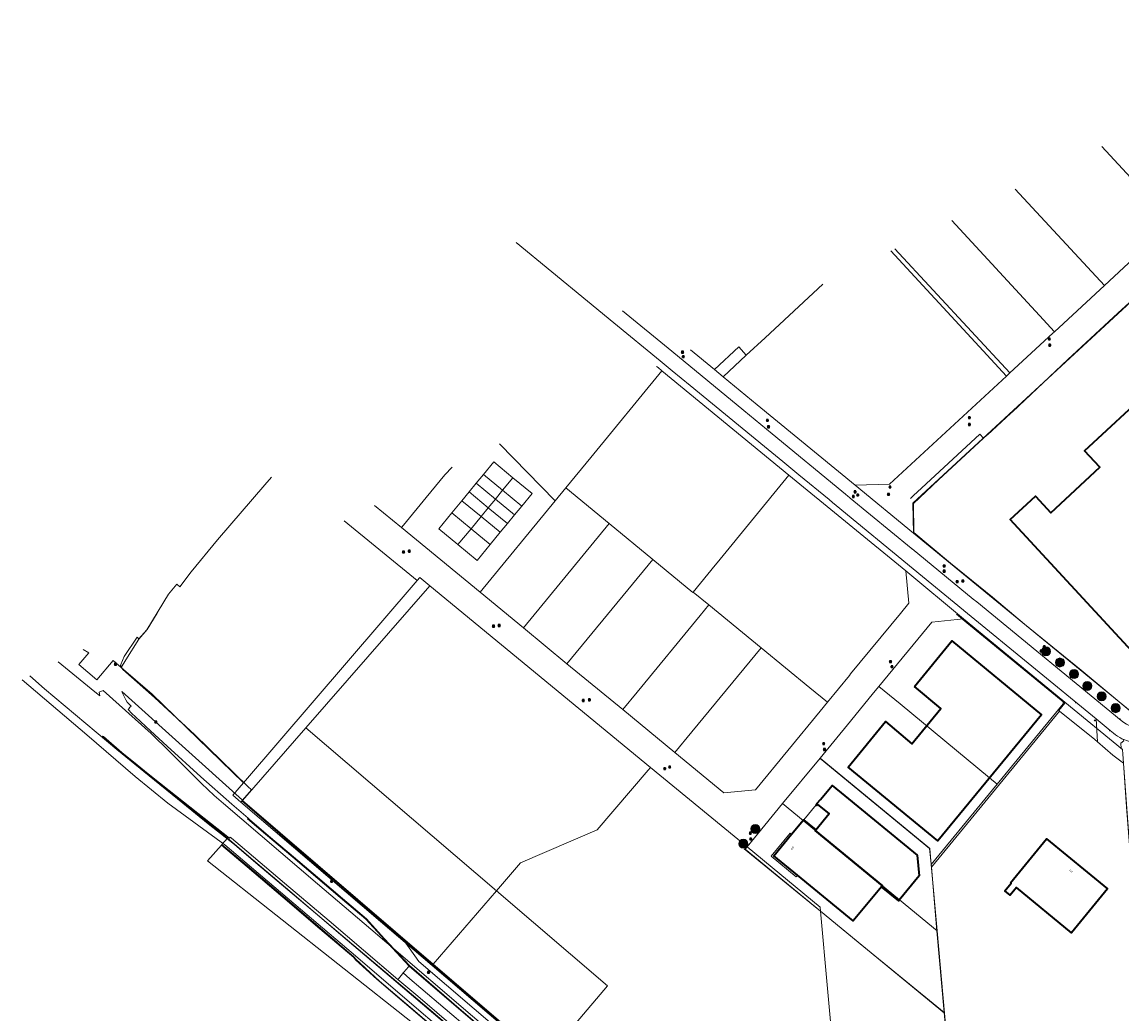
# Model space of a CAD drawing. Header units: metres. Extents: x 163628 to 167676, y 402708 to 405373.
# Tile 28 of 256: x 163628 to 164116, y 403246 to 403685. Entities that reach past the tile are written whole.
import ezdxf
from ezdxf.enums import TextEntityAlignment as Align

# ---------------------------------------------------------------- set-up
doc = ezdxf.new("R2010")
doc.units = ezdxf.units.M
doc.layers.get('0').update_dxf_attribs({"lineweight": 25})
for name, color, linetype, lineweight in [('X-CA190022.004-UO-BGT_Ondergrond$0$GE_201_SHDHek_Lijn_GEM', 253, 'X-CA190022.004-UO-BGT_Ondergrond$0$Hekwerk', 9), ('X-CA190022.004-UO-BGT_Ondergrond$0$GE_311_WGDRijbaanRegionaleweg_Vlak_GEM', 253, 'Continuous', 9), ('X-CA190022.004-UO-BGT_Ondergrond$0$GE_314_WGDRijbaanLokaleweg_Vlak_GEM', 253, 'Continuous', 9), ('X-CA190022.004-UO-BGT_Ondergrond$0$GE_316_WGDFietspad_Vlak_GEM', 253, 'Continuous', 9), ('X-CA190022.004-UO-BGT_Ondergrond$0$GE_322_WGDInrit_Vlak_GEM', 253, 'Continuous', 9), ('X-CA190022.004-UO-BGT_Ondergrond$0$GE_361_OWGBerm_Vlak_GEM', 253, 'Continuous', 9), ('X-CA190022.004-UO-BGT_Ondergrond$0$GE_367_OWGBerm_groenvoorziening_grasenk_GEM', 253, 'Continuous', 9), ('X-CA190022.004-UO-BGT_Ondergrond$0$GE_401_OTDErf_Vlak_GEM', 253, 'Continuous', 9), ('X-CA190022.004-UO-BGT_Ondergrond$0$GE_4502_GBKN_Huisnummer_Lijn_GEM', 7, 'Continuous', 9), ('X-CA190022.004-UO-BGT_Ondergrond$0$GE_461_BTDGraslandoverig_Vlak_GEM', 253, 'Continuous', 9), ('X-CA190022.004-UO-BGT_Ondergrond$0$GE_502_WTDWaterloop_Vlak_GEM', 253, 'Continuous', 9), ('X-CA190022.004-UO-BGT_Ondergrond$0$GE_601_PNDgrondvlakpand_Vlak_MV_GEM', 34, 'Continuous', 35), ('X-CA190022.004-UO-BGT_Ondergrond$0$GE_612_PanddeelOnderbouwOverbouw_Vlak_GEM', 253, 'Continuous', 9), ('X-CA190022.004-UO-BGT_Ondergrond$0$GE_613_PanddeelOnderbouwOverbouw_Lijn_GEM', 253, 'Continuous', 9), ('X-CA190022.004-UO-BGT_Ondergrond$0$GE_632_GBILuifel_Inrichtend_Vlak_GEM', 253, 'Continuous', 9), ('X-CA190022.004-UO-BGT_Ondergrond$0$GE_661_SHDMuurGroterDan30cm_Vlak_GEM', 253, 'Continuous', 9), ('X-CA190022.004-UO-BGT_Ondergrond$0$GE_861_PALLichtmast_Punt_GEM', 253, 'Continuous', 9), ('X-CA190022.004-UO-BGT_Ondergrond$0$GE_886_PutKolk_Punt_GEM', 253, 'Continuous', 9), ('X-CA190022.004-UO-KAD_Percelen$0$B-WE-KG-GRENS_PERCEEL-GV', 150, 'Continuous', 9), ('X-CA190022.004-UO-WHM_Riolering gemeente_NLCS$0$B-WE-RI-PUT-S', 214, 'Continuous', 15)]:
    doc.layers.add(name, color=color, linetype=linetype, lineweight=lineweight)
doc.layers.add('X-CA190022.004-UO-DWM_Beplanting$0$B-WE-GR-BOOM-S AFKOMSTIG UIT BOMENBESTAND GEMEENTE', color=252, linetype='Continuous')
doc.layers.add('X-CA190022.004-UO-DWM_Beplanting$0$N-GV-GR-GRAS-A-200', color=7, linetype='Continuous')
doc.styles.add('X-CA190022.004-UO-BGT_Ondergrond$0$BGT_NAR', font='arial.ttf', dxfattribs={"height": 1})
doc.styles.add('X-CA190022.004-UO-BGT_Ondergrond$0$NLCS-ISO', font='NLCS-ISO.ttf')
doc.linetypes.add('X-CA190022.004-UO-BGT_Ondergrond$0$Hekwerk', pattern='A,5,-1.5,[2,dgnlstyle-Veghel.shx,S=0.007937,R=0,X=0,Y=0],-1.5', length=8)

# ---------------------------------------------------------------- blocks, each defined once
blk = doc.blocks.new('X-CA190022.004-UO-BGT_Ondergrond$0$SRI-KOLK-SO')
at = {"color": 0, "linetype": 'ByBlock', "lineweight": 18}
blk.add_lwpolyline([(-1.125, -1.125), (1.125, -1.125), (1.125, 1.125), (-1.125, 1.125)], close=True, dxfattribs=at)
at = {"color": 0, "linetype": 'ByBlock', "lineweight": 18, "style": 'X-CA190022.004-UO-BGT_Ondergrond$0$NLCS-ISO'}
blk.add_text('k', height=1.5, dxfattribs=at).set_placement((0, 0), align=Align.MIDDLE_CENTER)
blk = doc.blocks.new('X-CA190022.004-UO-BGT_Ondergrond$0$IMGEOKolk')
at = {"xscale": 5, "yscale": 5, "zscale": 5}
blk.add_blockref('X-CA190022.004-UO-BGT_Ondergrond$0$SRI-KOLK-SO', (0, 0), dxfattribs=at)
blk = doc.blocks.new('X-CA190022.004-UO-BGT_Ondergrond$0$N-SIE-WEG_LICHTMAST-SO')
h = blk.add_hatch(color=256)
h.paths.add_polyline_path([(1.2, 0.5, 0.658505), (-1.2, 0.5)])
h.paths.add_polyline_path([(-1.2, -0.5, 0.658505), (1.2, -0.5)])
at = {"flags": 128}
for points in [[(-2.2, 1.3), (-1.1, 0.6)], [(-1.2, 0.5), (1.2, 0.5)], [(0, 1.3), (0, 2.5)], [(1.1, 0.6), (2.2, 1.3)], [(-2.2, -1.3), (-1.1, -0.6)], [(-1.2, -0.5), (1.2, -0.5)], [(0, -1.3), (0, -2.5)], [(2.2, -1.3), (1.1, -0.6)]]:
    blk.add_lwpolyline(points, dxfattribs=at)
at = {"ltscale": 0.5}
blk.add_circle((0, 0), 1.27, dxfattribs=at)
at = {"style": 'X-CA190022.004-UO-BGT_Ondergrond$0$NLCS-ISO'}
blk.add_attdef('TYPE', text='', height=1.8, dxfattribs=at).set_placement((0, 2.5), align=Align.BOTTOM_CENTER)
blk = doc.blocks.new('X-CA190022.004-UO-BGT_Ondergrond$0$IMGEOLichtmastpaal')
at = {"xscale": 5, "yscale": 5, "zscale": 5}
blk.add_blockref('X-CA190022.004-UO-BGT_Ondergrond$0$N-SIE-WEG_LICHTMAST-SO', (0, 6), dxfattribs=at)
blk = doc.blocks.new('X-CA190022.004-UO-WHM_Riolering gemeente_NLCS$0$B-SRI-PUT_BETON-SO')
blk.add_line((-1.4, -1.4), (1.4, 1.4))
at = {"lineweight": -3, "flags": 128}
blk.add_lwpolyline([(2, -2), (2, 2), (-2, 2), (-2, -2)], close=True, dxfattribs=at)
at = {"lineweight": -3}
blk.add_circle((0, 0), 2, dxfattribs=at)
blk = doc.blocks.new('X-CA190022.004-UO-DWM_Beplanting$0$SGR-BOOM_01-SO')
at = {"linetype": 'ByBlock', "lineweight": 18}
h = blk.add_hatch(color=0, dxfattribs=at)
h.dxf.hatch_style = 1
edge = h.paths.add_edge_path()
edge.add_arc((0, 0), 0.25, 0, 360)
at = {"color": 0, "linetype": 'ByBlock', "lineweight": 18}
for radius in [2, 0.25]:
    blk.add_circle((0, 0), radius, dxfattribs=at)
blk = doc.blocks.new('X-CA190022.004-UO-DWM_Beplanting$0$IMGEOBoom')
at = {"transparency": 33554457}
h = blk.add_hatch(color=256, dxfattribs=at)
h.dxf.hatch_style = 1
edge = h.paths.add_edge_path()
edge.add_arc((0, 0), 100, 0, 360)
edge = h.paths.add_edge_path(flags=17)
edge.add_arc((0, 0), 12.5, 0, 360)
h = blk.add_hatch()
h.set_pattern_fill('ANGLE', color=256)
h.set_pattern_definition([(0, (0, 0), (0, 6.985), [5.08, -1.905]), (90, (0, 0), (-6.985, 4e-16), [5.08, -1.905])])
edge = h.paths.add_edge_path(flags=17)
edge.add_arc((0, 0), 12.5, 0, 360)
at = {"layer": 'X-CA190022.004-UO-DWM_Beplanting$0$N-GV-GR-GRAS-A-200'}
h = blk.add_hatch(color=256, dxfattribs=at)
h.dxf.hatch_style = 1
edge = h.paths.add_edge_path(flags=17)
edge.add_arc((0, 0), 12.5, 0, 360)
at = {"xscale": 50, "yscale": 50, "zscale": 50}
blk.add_blockref('X-CA190022.004-UO-DWM_Beplanting$0$SGR-BOOM_01-SO', (0, 0), dxfattribs=at)

msp = doc.modelspace()

# ---------------------------------------------------------------- linework, layer by layer
at = {"layer": 'X-CA190022.004-UO-BGT_Ondergrond$0$GE_201_SHDHek_Lijn_GEM'}
for p, q in [((164097.455, 403398.262), (164123.182, 403376.894)), ((164031.24, 403310.978), (164087.94, 403380.063)), ((164103.497, 403367.545), (164087.94, 403380.063)), ((164104.717, 403366.487), (164103.497, 403367.545)), ((164111.487, 403360.613), (164104.717, 403366.487)), ((163982, 403359.062), (164030.415, 403319.289)), ((164115.674, 403357.456), (164111.487, 403360.613)), ((163980.6, 403292.695), (163948.331, 403319.167)), ((164030.415, 403319.289), (164031.222, 403311.19)), ((164031.222, 403311.19), (164031.24, 403310.978)), ((164031.24, 403310.978), (164033.652, 403282.776)), ((163982.024, 403291.527), (163980.6, 403292.695)), ((163999.618, 403277.094), (163982.024, 403291.527)), ((164033.652, 403282.776), (164036.848, 403246.646)), ((164036.848, 403246.646), (163999.618, 403277.094)), ((164036.848, 403246.646), (164040.512, 403208.765))]:
    msp.add_line(p, q, dxfattribs=at)
at = {"layer": 'X-CA190022.004-UO-BGT_Ondergrond$0$GE_311_WGDRijbaanRegionaleweg_Vlak_GEM', "flags": 128}
for points in [[(163797.31, 403264.182), (163800.259, 403261.661), (163805.12, 403257.514), (163826.588, 403239.105), (163849.464, 403219.493), (163875.181, 403197.417), (163875.782, 403196.899), (163875.489, 403196.557), (163873.605, 403194.365), (163873.321, 403194.035), (163864.348, 403201.77), (163845.825, 403217.695), (163803.702, 403253.9), (163794.917, 403261.368), (163795.146, 403261.638), (163797.017, 403263.84), (163797.31, 403264.182)], [(163799.858, 403267.183), (163819.742, 403250.233), (163842.392, 403230.766), (163852.093, 403222.159), (163865.445, 403210.642), (163877.771, 403200.055), (163878.19, 403199.701), (163877.978, 403199.454), (163876.108, 403197.278), (163875.782, 403196.899), (163875.181, 403197.417), (163849.464, 403219.493), (163826.588, 403239.105), (163805.12, 403257.514), (163800.259, 403261.661), (163797.31, 403264.182), (163797.618, 403264.546), (163799.667, 403266.958), (163799.858, 403267.183)]]:
    msp.add_lwpolyline(points, dxfattribs=at)
at = {"layer": 'X-CA190022.004-UO-BGT_Ondergrond$0$GE_314_WGDRijbaanLokaleweg_Vlak_GEM', "flags": 128}
for points in [[(164111.819, 403370.327), (164110.422, 403371.472), (164104.118, 403376.641), (164047.197, 403423.307), (164045.595, 403424.62), (164045.52, 403424.682), (164045.445, 403424.743), (164023.128, 403443.119), (163988.974, 403471.167), (163987.37, 403472.484), (163985.867, 403473.719), (163972.494, 403484.697), (163965.389, 403490.533), (163957.217, 403497.246), (163924.326, 403524.265), (163916.412, 403530.766), (163911.028, 403535.189), (163890.616, 403551.956), (163878.913, 403561.57), (163847.365, 403587.523)], [(163894.462, 403557.262), (163916.178, 403539.41), (163948.098, 403513.169), (163960.605, 403502.888), (163991.561, 403477.44), (163993.176, 403476.111), (163994.174, 403475.291), (163994.939, 403474.662), (163995.092, 403474.547), (163995.246, 403474.433), (164022.241, 403452.249), (164022.53, 403451.998), (164022.603, 403451.936), (164049.692, 403429.697), (164051.252, 403428.415), (164115.201, 403375.914)], [(164163.417, 403368.741), (164137.846, 403367.054), (164128.316, 403366.425), (164121.941, 403366.004), (164118.846, 403366.637), (164115.592, 403367.815)]]:
    msp.add_lwpolyline(points, dxfattribs=at)
at = {"layer": 'X-CA190022.004-UO-BGT_Ondergrond$0$GE_314_WGDRijbaanLokaleweg_Vlak_GEM'}
msp.add_arc((164124.597, 403387.734), 15.1, 231.51754, 273.83023, dxfattribs=at)
at = {"layer": 'X-CA190022.004-UO-BGT_Ondergrond$0$GE_314_WGDRijbaanLokaleweg_Vlak_GEM', "extrusion": (0, 0, -1)}
msp.add_arc((-164131.305, 403395.505), 31.838, 299.57298, 307.73704, dxfattribs=at)
at = {"layer": 'X-CA190022.004-UO-BGT_Ondergrond$0$GE_316_WGDFietspad_Vlak_GEM', "flags": 128}
msp.add_lwpolyline([(164115.592, 403367.815), (164118.846, 403366.637), (164121.941, 403366.004), (164121.189, 403365.954)], dxfattribs=at)
at = {"layer": 'X-CA190022.004-UO-BGT_Ondergrond$0$GE_316_WGDFietspad_Vlak_GEM'}
msp.add_arc((164114.57, 403365.896), 2.174, 30.73055, 61.96929, dxfattribs=at)
at = {"layer": 'X-CA190022.004-UO-BGT_Ondergrond$0$GE_322_WGDInrit_Vlak_GEM', "flags": 128}
msp.add_lwpolyline([(164116.439, 403367.007), (164115.133, 403365.985), (164115.291, 403363.492), (164115.798, 403363.076), (164115.946, 403361.042), (164116.235, 403357.093), (164115.674, 403357.456), (164111.487, 403360.613), (164104.717, 403366.487), (164104.118, 403376.641), (164110.422, 403371.472), (164111.819, 403370.327)], dxfattribs=at)
at = {"layer": 'X-CA190022.004-UO-BGT_Ondergrond$0$GE_322_WGDInrit_Vlak_GEM'}
msp.add_arc((164131.305, 403395.505), 31.838, 232.26296, 240.42702, dxfattribs=at)
at = {"layer": 'X-CA190022.004-UO-BGT_Ondergrond$0$GE_322_WGDInrit_Vlak_GEM', "extrusion": (0, 0, -1)}
msp.add_arc((-164114.57, 403365.896), 2.174, 118.03071, 149.26945, dxfattribs=at)
at = {"layer": 'X-CA190022.004-UO-BGT_Ondergrond$0$GE_361_OWGBerm_Vlak_GEM', "flags": 128}
for points in [[(163842.392, 403230.766), (163819.742, 403250.233), (163799.858, 403267.183), (163792.554, 403275.157), (163780.792, 403287.963), (163772.306, 403295.136), (163759.451, 403306.055), (163748.443, 403315.387), (163736.315, 403325.701), (163728.403, 403332.452), (163728.585, 403332.673)], [(163728.585, 403332.673), (163729.152, 403332.185), (163737.666, 403324.93), (163746.759, 403317.199), (163759.324, 403306.549), (163770.436, 403297.089), (163781, 403288.164), (163789.063, 403279.349), (163800.025, 403267.425), (163815.341, 403254.352), (163819.918, 403250.422), (163830.234, 403241.564)]]:
    msp.add_lwpolyline(points, dxfattribs=at)
at = {"layer": 'X-CA190022.004-UO-BGT_Ondergrond$0$GE_367_OWGBerm_groenvoorziening_grasenk_GEM', "flags": 128}
for points in [[(164021.873, 403474.21), (164023.405, 403475.629), (164024.929, 403477.04), (164052.619, 403502.676), (164054.291, 403500.864), (164034.327, 403482.449), (164023.302, 403472.06), (164023.438, 403459.209), (164039.689, 403445.569), (164058.254, 403430.48), (164072.428, 403418.573), (164097.455, 403398.262), (164123.182, 403376.894), (164158.685, 403379.957), (164158.679, 403379.616)], [(164115.201, 403375.914), (164051.252, 403428.415), (164049.692, 403429.697), (164022.603, 403451.936), (164022.53, 403451.998), (164022.241, 403452.249)], [(164047.197, 403423.307), (164104.118, 403376.641), (164104.717, 403366.487), (164103.497, 403367.545), (164087.94, 403380.063), (164087.549, 403380.377), (164090.25, 403383.661), (164046.847, 403419.257), (164042.305, 403423.024)], [(163830.234, 403241.564), (163819.918, 403250.422), (163815.341, 403254.352), (163800.025, 403267.425), (163789.063, 403279.349), (163781, 403288.164), (163770.436, 403297.089), (163759.324, 403306.549), (163746.759, 403317.199), (163737.666, 403324.93), (163729.152, 403332.185), (163728.585, 403332.673), (163721.379, 403338.873), (163707.685, 403351.058), (163692.766, 403364.604), (163685.347, 403371.405), (163678.775, 403377.555), (163677.178, 403379.054), (163675.483, 403380.793), (163676.03, 403381.409), (163675.889, 403381.51), (163676.774, 403382.263), (163675.895, 403383.143), (163675.104, 403384.085), (163674.424, 403385.142), (163673.805, 403386.282), (163673.267, 403387.492), (163672.721, 403388.855), (163726.135, 403340.694)], [(163822.441, 403236.145), (163796.999, 403257.968), (163769.557, 403281.251), (163747.029, 403300.468), (163730.713, 403314.282), (163719.456, 403323.919), (163718.493, 403324.744), (163702.27, 403337.872), (163688.73, 403348.661), (163681.877, 403354.081), (163675.983, 403358.833), (163664.434, 403368.544), (163664.381, 403368.588), (163664.076, 403368.841), (163664.229, 403369.017)], [(163664.229, 403369.017), (163664.497, 403368.8), (163672.74, 403361.829), (163677.789, 403357.672), (163684.394, 403352.366), (163693.646, 403345.001), (163709.166, 403332.703), (163720.337, 403323.8), (163720.674, 403324.31), (163721.281, 403323.803), (163725.121, 403320.597), (163744.768, 403303.894), (163764.518, 403287.211), (163794.917, 403261.368), (163803.702, 403253.9), (163845.825, 403217.695)], [(164124.471, 403244.666), (164123.405, 403259.221), (164122.43, 403272.523), (164121.05, 403291.365), (164120.158, 403303.545), (164118.898, 403320.745), (164117.657, 403337.683), (164116.235, 403357.093), (164115.946, 403361.042), (164115.798, 403363.076), (164115.291, 403363.492), (164115.133, 403365.985), (164116.439, 403367.007)], [(163726.135, 403340.694), (163725.823, 403340.337), (163748.427, 403320.82), (163770.291, 403302.138), (163797.488, 403278.815), (163804.271, 403269.285), (163888.926, 403196.764)], [(163797.488, 403278.815), (163824.681, 403255.496), (163832.625, 403248.684), (163854.849, 403229.652), (163891.151, 403198.708), (163897.091, 403193.852), (163896.529, 403193.666), (163894.829, 403193.222), (163893.808, 403192.976), (163893.421, 403192.913), (163888.926, 403196.764), (163804.271, 403269.285), (163797.488, 403278.815)]]:
    msp.add_lwpolyline(points, dxfattribs=at)
at = {"layer": 'X-CA190022.004-UO-BGT_Ondergrond$0$GE_367_OWGBerm_groenvoorziening_grasenk_GEM', "extrusion": (0, 0, -1)}
msp.add_arc((-164124.597, 403387.734), 15.1, 266.16977, 308.48246, dxfattribs=at)
at = {"layer": 'X-CA190022.004-UO-BGT_Ondergrond$0$GE_401_OTDErf_Vlak_GEM', "flags": 128}
for points in [[(164123.182, 403376.894), (164097.455, 403398.262), (164072.428, 403418.573), (164058.254, 403430.48), (164039.689, 403445.569), (164023.438, 403459.209), (164023.302, 403472.06), (164034.327, 403482.449), (164054.291, 403500.864), (164055.614, 403502.084), (164056.02, 403502.458), (164066.404, 403512.005), (164067.041, 403512.605), (164091.552, 403535.711), (164113.79, 403556.244), (164125.459, 403566.836)], [(164137.741, 403394.779), (164130.705, 403395.048), (164066.082, 403464.885), (164077.251, 403475.219), (164084.048, 403467.893), (164105.835, 403488.05), (164099.021, 403495.354), (164128.618, 403522.754), (164135.39, 403515.429), (164150.027, 403528.929), (164204.428, 403470.152), (164188.006, 403454.921), (164194.788, 403447.578), (164137.741, 403394.779)], [(163854.849, 403229.652), (163832.625, 403248.684), (163824.681, 403255.496), (163797.488, 403278.815), (163770.291, 403302.138), (163748.427, 403320.82), (163725.823, 403340.337), (163726.135, 403340.694), (163730.087, 403345.217), (163728.418, 403346.724), (163705.04, 403369.625), (163687.162, 403386.135), (163673.093, 403398.493), (163672.15, 403400.248), (163672.08, 403400.307), (163672.208, 403400.75), (163673.785, 403404.313), (163679.444, 403412.788), (163680.23, 403412.135), (163683.695, 403416.135), (163693.333, 403431.833), (163697.077, 403436.297), (163698.353, 403435.082), (163703.343, 403441.734), (163715.086, 403455.95), (163736.035, 403480.233), (163739.018, 403483.691)], [(164042.305, 403423.024), (164046.847, 403419.257), (164090.25, 403383.661), (164087.549, 403380.377), (164087.94, 403380.063), (164103.497, 403367.545), (164104.717, 403366.487), (164111.487, 403360.613), (164115.674, 403357.456), (164116.235, 403357.093)], [(164023.689, 403391.045), (164040.285, 403411.149), (164079.984, 403378.527), (164034.013, 403322.656), (163994.284, 403355.357), (164010.823, 403375.436), (164022.581, 403365.677), (164035.423, 403381.273), (164023.689, 403391.045)], [(164009.099, 403302.365), (163996.591, 403287.27), (163971.837, 403307.504), (163961.416, 403316.022), (163969.288, 403325.568), (163974.597, 403332.006), (163980.007, 403327.559), (163985.909, 403334.78), (163980.93, 403338.836), (163980.526, 403338.352), (163980.088, 403338.718), (163980.567, 403339.291), (163982.02, 403341.029), (163982.066, 403340.983), (163987.177, 403347.189), (163992.849, 403342.547), (164024.853, 403316.354), (164025.722, 403307.165), (164016.987, 403296.422), (164016.707, 403296.078), (164009.099, 403302.365)], [(164066.178, 403304.143), (164082.163, 403323.601), (164109.186, 403301.4), (164093.201, 403281.943), (164068.828, 403301.966), (164066.028, 403298.559), (164063.649, 403300.514), (164066.448, 403303.921), (164066.178, 403304.143)]]:
    msp.add_lwpolyline(points, dxfattribs=at)
at = {"layer": 'X-CA190022.004-UO-BGT_Ondergrond$0$GE_461_BTDGraslandoverig_Vlak_GEM', "flags": 128}
msp.add_lwpolyline([(163860.428, 403203.445), (163860.741, 403197.39), (163845.52, 403210.508), (163829.066, 403224.61), (163814.738, 403236.818), (163798.466, 403250.652), (163786.83, 403260.583), (163776.264, 403270.298), (163775.446, 403271.398), (163760.682, 403283.976), (163744.212, 403298.021), (163728.434, 403311.456), (163717.004, 403321.107), (163719.456, 403323.919), (163730.713, 403314.282), (163747.029, 403300.468), (163769.557, 403281.251), (163796.999, 403257.968), (163822.441, 403236.145), (163840.418, 403220.803), (163846.23, 403215.725), (163860.428, 403203.445)], dxfattribs=at)
at = {"layer": 'X-CA190022.004-UO-BGT_Ondergrond$0$GE_502_WTDWaterloop_Vlak_GEM', "flags": 128}
msp.add_lwpolyline([(163831.641, 403218.219), (163710.674, 403313.843), (163716.756, 403320.793), (163728.175, 403311.15), (163743.952, 403297.716), (163760.423, 403283.672), (163775.377, 403271.022), (163776.126, 403270.027), (163785.599, 403261.449), (163797.912, 403250.935), (163828.506, 403224.792), (163860.471, 403197.472), (163855.887, 403199.887), (163831.641, 403218.219)], dxfattribs=at)
at = {"layer": 'X-CA190022.004-UO-BGT_Ondergrond$0$GE_601_PNDgrondvlakpand_Vlak_MV_GEM', "flags": 128}
for points in [[(164137.741, 403394.779), (164130.705, 403395.048), (164066.082, 403464.885), (164077.251, 403475.219), (164084.048, 403467.893), (164105.835, 403488.05), (164099.021, 403495.354), (164128.618, 403522.754), (164135.39, 403515.429), (164150.027, 403528.929), (164204.428, 403470.152), (164188.006, 403454.921), (164194.788, 403447.578), (164137.741, 403394.779)], [(164023.689, 403391.045), (164040.285, 403411.149), (164079.984, 403378.527), (164034.013, 403322.656), (163994.284, 403355.357), (164010.823, 403375.436), (164022.581, 403365.677), (164035.423, 403381.273), (164023.689, 403391.045)], [(163992.849, 403342.547), (164024.853, 403316.354), (164025.722, 403307.165), (164016.987, 403296.422), (164016.707, 403296.078), (164009.099, 403302.365), (164009.464, 403302.804), (163979.75, 403327.246), (163980.007, 403327.559), (163985.909, 403334.78), (163980.93, 403338.836), (163980.526, 403338.352), (163980.088, 403338.718), (163980.567, 403339.291), (163982.02, 403341.029), (163982.066, 403340.983), (163987.177, 403347.189), (163992.849, 403342.547)], [(163980.007, 403327.559), (163979.75, 403327.246), (164009.464, 403302.804), (164009.099, 403302.365), (163996.591, 403287.27), (163971.837, 403307.504), (163961.416, 403316.022), (163969.288, 403325.568), (163974.597, 403332.006), (163980.007, 403327.559)], [(164066.178, 403304.143), (164082.163, 403323.601), (164109.186, 403301.4), (164093.201, 403281.943), (164068.828, 403301.966), (164066.028, 403298.559), (164063.649, 403300.514), (164066.448, 403303.921), (164066.178, 403304.143)]]:
    msp.add_lwpolyline(points, dxfattribs=at)
at = {"layer": 'X-CA190022.004-UO-BGT_Ondergrond$0$GE_612_PanddeelOnderbouwOverbouw_Vlak_GEM', "flags": 128}
msp.add_lwpolyline([(163969.288, 403325.568), (163961.416, 403316.022), (163971.837, 403307.504), (163971.271, 403306.771), (163960.183, 403315.849), (163968.635, 403326.125), (163969.288, 403325.568)], dxfattribs=at)
at = {"layer": 'X-CA190022.004-UO-BGT_Ondergrond$0$GE_613_PanddeelOnderbouwOverbouw_Lijn_GEM'}
for p, q in [((163968.635, 403326.125), (163960.183, 403315.849)), ((163969.288, 403325.568), (163968.635, 403326.125)), ((163960.183, 403315.849), (163971.271, 403306.771)), ((163971.271, 403306.771), (163971.837, 403307.504))]:
    msp.add_line(p, q, dxfattribs=at)
at = {"layer": 'X-CA190022.004-UO-BGT_Ondergrond$0$GE_632_GBILuifel_Inrichtend_Vlak_GEM', "flags": 128}
msp.add_lwpolyline([(163974.692, 403331.928), (163980.205, 403338.62), (163980.526, 403338.352), (163980.93, 403338.836), (163985.909, 403334.78), (163980.007, 403327.559), (163974.692, 403331.928)], dxfattribs=at)
at = {"layer": 'X-CA190022.004-UO-BGT_Ondergrond$0$GE_661_SHDMuurGroterDan30cm_Vlak_GEM', "flags": 128}
msp.add_lwpolyline([(163860.471, 403197.472), (163828.506, 403224.792), (163797.912, 403250.935), (163785.599, 403261.449), (163776.126, 403270.027), (163775.377, 403271.022), (163760.423, 403283.672), (163743.952, 403297.716), (163728.175, 403311.15), (163716.756, 403320.793), (163717.004, 403321.107), (163728.434, 403311.456), (163744.212, 403298.021), (163760.682, 403283.976), (163775.446, 403271.398), (163776.264, 403270.298), (163786.83, 403260.583), (163798.466, 403250.652), (163814.738, 403236.818), (163829.066, 403224.61), (163845.52, 403210.508), (163860.741, 403197.39), (163860.471, 403197.472)], dxfattribs=at)
at = {"layer": 'X-CA190022.004-UO-KAD_Percelen$0$B-WE-KG-GRENS_PERCEEL-GV', "flags": 128}
for points in [[(164241.656, 403660.769), (164219.124, 403685.153), (164218.541, 403671.011), (164181.828, 403637.097), (164140.412, 403598.775), (164137.79, 403596.349), (164107.874, 403568.552), (164085.656, 403548.05), (164084.921, 403547.372), (164065.911, 403529.831), (164064.421, 403528.4), (164012.681, 403480.572), (163997.382, 403480.119), (164023.261, 403458.91), (164022.925, 403472.093), (164125.348, 403566.768), (164148.054, 403587.78), (164172.389, 403610.384), (164190.782, 403627.316), (164195.204, 403631.408), (164209.858, 403644.968), (164227.536, 403661.325)], [(164203.337, 403482.614), (164125.348, 403566.768), (164022.925, 403472.093), (164023.261, 403458.91), (164123.292, 403376.825), (164165.882, 403380.425), (164237.134, 403446.038)], [(163938.953, 403528.122), (163949.219, 403537.632), (163945.84, 403541.321), (163935.104, 403531.285)], [(163869.284, 403478.943), (163888.448, 403463.17), (163907.78, 403447.259), (163925.535, 403432.646), (163925.671, 403432.812), (163935.426, 403444.712), (163936.317, 403445.8), (163968.105, 403484.565), (163911.841, 403530.76), (163880.341, 403492.406)], [(163813.027, 403460.794), (163818.837, 403467.853), (163823.289, 403473.261), (163826.466, 403477.12), (163829.64, 403480.976), (163832.815, 403484.834), (163837.398, 403490.401), (163845.89, 403483.409), (163854.381, 403476.418), (163849.8, 403470.855), (163846.622, 403466.995), (163843.444, 403463.135), (163840.266, 403459.275), (163835.817, 403453.872), (163830.005, 403446.813), (163821.519, 403453.801)], [(163841.309, 403477.844), (163845.89, 403483.409), (163837.398, 403490.401), (163832.815, 403484.834)], [(163838.132, 403473.984), (163841.309, 403477.844), (163832.815, 403484.834), (163829.64, 403480.976)], [(163841.309, 403477.844), (163849.8, 403470.855), (163854.381, 403476.418), (163845.89, 403483.409)], [(164019.82, 403442.132), (163968.105, 403484.565), (163936.317, 403445.8), (163935.426, 403444.712), (163925.671, 403432.812), (163932.642, 403427.098), (163955.818, 403408.1), (163977.372, 403390.433), (163985.108, 403384.108), (163985.161, 403384.065), (163994.91, 403395.936), (163995.436, 403396.577), (164017.434, 403423.389), (164021.142, 403427.908)], [(163834.956, 403470.126), (163838.132, 403473.984), (163829.64, 403480.976), (163826.466, 403477.12)], [(163869.284, 403478.943), (163864.551, 403473.181), (163831.314, 403432.711), (163850.484, 403416.955), (163888.448, 403463.17)], [(163831.779, 403466.266), (163834.956, 403470.126), (163826.466, 403477.12), (163823.289, 403473.261)], [(163838.132, 403473.984), (163834.956, 403470.126), (163843.444, 403463.135), (163846.622, 403466.995)], [(163841.309, 403477.844), (163838.132, 403473.984), (163846.622, 403466.995), (163849.8, 403470.855)], [(163827.329, 403460.86), (163831.779, 403466.266), (163823.289, 403473.261), (163818.837, 403467.853)], [(163834.956, 403470.126), (163831.779, 403466.266), (163840.266, 403459.275), (163843.444, 403463.135)], [(163827.329, 403460.86), (163818.837, 403467.853), (163813.027, 403460.794), (163821.519, 403453.801)], [(163840.266, 403459.275), (163831.779, 403466.266), (163827.329, 403460.86), (163835.817, 403453.872)], [(163835.817, 403453.872), (163827.329, 403460.86), (163821.519, 403453.801), (163830.005, 403446.813)], [(163869.777, 403401.074), (163907.78, 403447.259), (163888.448, 403463.17), (163850.484, 403416.955)], [(163932.642, 403427.098), (163925.671, 403432.812), (163925.535, 403432.646), (163907.78, 403447.259), (163869.777, 403401.074), (163894.535, 403380.748), (163900.905, 403388.496), (163928.781, 403422.385)], [(163754.232, 403372.72), (163809.113, 403435.554), (163804.628, 403439.244), (163803.521, 403437.955), (163726.588, 403348.357), (163721.845, 403342.833), (163725.444, 403339.76), (163726.141, 403340.559)], [(163905.795, 403353.943), (163906.832, 403355.156), (163809.113, 403435.554), (163754.232, 403372.72), (163838.579, 403300.615), (163849.19, 403312.973), (163883.244, 403327.559)], [(163917.634, 403361.729), (163925.173, 403370.915), (163955.818, 403408.1), (163932.642, 403427.098), (163928.781, 403422.385), (163900.905, 403388.496), (163894.535, 403380.748)], [(164060.384, 403347.772), (164089.594, 403383.336), (164089.457, 403384.744), (164045.439, 403420.954), (164031.342, 403419.55), (164007.908, 403391.015), (164017.288, 403383.287), (164056.952, 403350.601)], [(163955.818, 403408.1), (163925.173, 403370.915), (163917.634, 403361.729), (163939.292, 403343.895), (163953.294, 403345.31), (163981.871, 403380.095), (163985.108, 403384.108), (163977.372, 403390.433)], [(164007.908, 403391.015), (164005.556, 403388.151), (163995.352, 403375.726), (163981.86, 403359.306), (164030.514, 403319.284), (164031.148, 403312.178), (164060.384, 403347.772), (164056.952, 403350.601), (164017.288, 403383.287)], [(164089.583, 403216.935), (164088.484, 403222.695), (164110.121, 403226.655), (164124.014, 403244.093), (164124.081, 403244.177), (164124.471, 403244.666), (164115.946, 403361.042), (164115.798, 403363.076), (164090.229, 403384.109), (164089.457, 403384.744), (164089.594, 403383.336), (164060.384, 403347.772), (164031.148, 403312.178), (164033.768, 403282.812), (164037.022, 403246.337), (164039.956, 403213.457), (164059.365, 403213.073), (164085, 403215.942)], [(163810.626, 403268.058), (163838.579, 403300.615), (163754.232, 403372.72), (163726.141, 403340.559)], [(163965.29, 403339.14), (164033.768, 403282.812), (164031.148, 403312.178), (164030.514, 403319.284), (163981.86, 403359.306)], [(163810.126, 403267.475), (163810.413, 403267.81), (163810.626, 403268.058), (163726.141, 403340.559), (163725.444, 403339.76), (163787.263, 403286.991)], [(163981.944, 403293.359), (163982.109, 403291.509), (164037.022, 403246.337), (164033.768, 403282.812), (163965.29, 403339.14), (163949.562, 403320)], [(163949.562, 403320), (163948.719, 403318.975), (163982.109, 403291.509), (163981.944, 403293.359)], [(163810.626, 403268.058), (163860.01, 403225.68), (163887.81, 403258.53), (163838.579, 403300.615)], [(163982.109, 403291.509), (163988.217, 403223.063), (164032.827, 403213.599), (164039.956, 403213.457), (164037.022, 403246.337)]]:
    msp.add_lwpolyline(points, close=True, dxfattribs=at)
for points in [[(164106.657, 403630.018), (164137.79, 403596.349), (164140.412, 403598.775), (164181.828, 403637.097), (164162.758, 403657.707)], [(164107.874, 403568.552), (164137.79, 403596.349), (164106.657, 403630.018)], [(164040.213, 403597.223), (164079.024, 403555.227), (164085.656, 403548.05), (164107.874, 403568.552), (164068.341, 403611.106)], [(164068.341, 403611.106), (164107.874, 403568.552)], [(164015.054, 403584.806), (164065.911, 403529.831), (164084.921, 403547.372), (164085.656, 403548.05), (164079.024, 403555.227), (164040.213, 403597.223)], [(163997.382, 403480.119), (164012.681, 403480.572), (164064.421, 403528.4), (164052.3, 403541.519), (164013.169, 403583.875)], [(164013.169, 403583.875), (164052.3, 403541.519), (164064.421, 403528.4)], [(164064.421, 403528.4), (164065.911, 403529.831), (164015.054, 403584.806)], [(163924.466, 403540.094), (163935.104, 403531.285), (163945.84, 403541.321), (163949.219, 403537.632), (163957.553, 403545.351), (163983.178, 403569.073)], [(163983.178, 403569.073), (163957.553, 403545.351), (163949.219, 403537.632), (163938.953, 403528.122), (163954.024, 403515.741), (163997.382, 403480.119)], [(164123.292, 403376.825), (164023.261, 403458.91), (163997.382, 403480.119), (163954.024, 403515.741), (163938.953, 403528.122), (163935.104, 403531.285), (163924.466, 403540.094)], [(163869.284, 403478.943), (163880.341, 403492.406), (163911.841, 403530.76), (163910.138, 403532.156), (163909.478, 403532.697)], [(163909.478, 403532.697), (163910.138, 403532.156), (163911.841, 403530.76), (163968.105, 403484.565), (164019.82, 403442.132), (164045.439, 403420.954), (164089.457, 403384.744), (164090.229, 403384.109)], [(163797.395, 403462.442), (163796.468, 403461.316), (163831.314, 403432.711), (163864.551, 403473.181), (163839.947, 403498.379)], [(163839.947, 403498.379), (163864.551, 403473.181), (163869.284, 403478.943)], [(163784.598, 403471.06), (163796.468, 403461.316), (163797.395, 403462.442), (163807.459, 403474.655), (163815.73, 403484.68), (163819.028, 403488.054)], [(163819.028, 403488.054), (163815.73, 403484.68), (163807.459, 403474.655), (163797.395, 403462.442)], [(163803.521, 403437.955), (163804.628, 403439.244), (163809.113, 403435.554), (163906.832, 403355.156), (163949.562, 403320), (163965.29, 403339.14), (163981.86, 403359.306), (163995.352, 403375.726), (164005.556, 403388.151), (164007.908, 403391.015), (164031.342, 403419.55), (164045.439, 403420.954), (164019.82, 403442.132), (164021.142, 403427.908), (164017.434, 403423.389), (163995.436, 403396.577), (163994.91, 403395.936), (163985.161, 403384.065), (163985.108, 403384.108), (163981.871, 403380.095), (163953.294, 403345.31), (163939.292, 403343.895), (163917.634, 403361.729), (163894.535, 403380.748), (163869.777, 403401.074), (163850.484, 403416.955), (163831.314, 403432.711), (163796.468, 403461.316), (163784.598, 403471.06)], [(163688.306, 403423.533), (163683.841, 403416.161), (163680.221, 403411.966), (163674.473, 403402.787), (163672.375, 403399.437), (163686.148, 403387.567), (163726.588, 403348.357), (163803.521, 403437.955), (163771.102, 403464.399)], [(163771.102, 403464.399), (163803.521, 403437.955)], [(163655.614, 403407.398), (163658.037, 403405.926), (163653.668, 403400.711), (163661.594, 403393.952), (163668.783, 403402.533), (163672.375, 403399.437), (163674.473, 403402.787), (163680.221, 403411.966), (163683.841, 403416.161), (163688.306, 403423.533)], [(163890.846, 403198.572), (163810.126, 403267.475), (163787.263, 403286.991), (163725.444, 403339.76), (163721.845, 403342.833), (163726.588, 403348.357), (163686.148, 403387.567), (163672.375, 403399.437), (163668.783, 403402.533), (163661.594, 403393.952), (163653.668, 403400.711), (163658.037, 403405.926), (163655.614, 403407.398)], [(163644.453, 403401.889), (163659.057, 403390.019), (163663.007, 403386.808), (163662.701, 403388.524), (163664.466, 403389.236), (163685.691, 403370.151), (163693.707, 403362.415), (163707.949, 403348.114), (163713.588, 403342.716), (163717.721, 403339.188), (163759.303, 403303.699), (163782.916, 403283.573), (163789.989, 403277.544), (163865.946, 403212.67)], [(163887.341, 403194.464), (163886.842, 403194.843), (163865.946, 403212.67), (163789.989, 403277.544), (163782.916, 403283.573), (163759.303, 403303.699), (163717.721, 403339.188), (163713.588, 403342.716), (163707.949, 403348.114), (163693.707, 403362.415), (163685.691, 403370.151), (163664.466, 403389.236), (163662.701, 403388.524), (163663.007, 403386.808), (163659.057, 403390.019), (163644.453, 403401.889)], [(163631.903, 403395.695), (163638.501, 403390.04), (163670.434, 403363.177), (163684.778, 403351.396), (163699.769, 403339.419), (163710.903, 403330.216), (163722.571, 403321.092), (163732.096, 403312.96), (163808.515, 403248.408), (163884.498, 403183.483)], [(163884.498, 403183.483), (163808.515, 403248.408), (163732.096, 403312.96), (163722.571, 403321.092), (163710.903, 403330.216), (163699.769, 403339.419), (163684.778, 403351.396), (163670.434, 403363.177), (163638.501, 403390.04), (163631.903, 403395.695)], [(163628.476, 403394.003), (163657.149, 403369.562), (163678.617, 403351.124), (163693, 403339.322), (163718.294, 403320.865), (163751.827, 403292.379), (163777.26, 403270.884), (163804.154, 403247.719), (163832.005, 403224.052)], [(163986.805, 403056.602), (163988.881, 403059.062), (164005.008, 403078.166), (163983.216, 403090.521), (163948.726, 403120.039), (163918.572, 403145.78), (163896.276, 403164.94), (163884.246, 403175.487), (163864.145, 403195.719), (163856.763, 403203.077), (163846.648, 403211.559), (163832.005, 403224.052), (163804.154, 403247.719), (163777.26, 403270.884), (163751.827, 403292.379), (163718.294, 403320.865), (163693, 403339.322), (163678.617, 403351.124), (163657.149, 403369.562), (163628.476, 403394.003)], [(164090.229, 403384.109), (164115.798, 403363.076)], [(163988.217, 403223.063), (163982.109, 403291.509), (163948.719, 403318.975), (163949.562, 403320), (163906.832, 403355.156), (163905.795, 403353.943), (163883.244, 403327.559), (163849.19, 403312.973), (163838.579, 403300.615), (163887.81, 403258.53), (163860.01, 403225.68), (163810.626, 403268.058), (163810.413, 403267.81), (163810.126, 403267.475), (163890.846, 403198.572)]]:
    msp.add_lwpolyline(points, dxfattribs=at)

# ---------------------------------------------------------------- block references
at = {"layer": 'X-CA190022.004-UO-BGT_Ondergrond$0$GE_861_PALLichtmast_Punt_GEM', "xscale": 0.025, "yscale": 0.025, "zscale": 0.025}
msp.add_blockref('X-CA190022.004-UO-BGT_Ondergrond$0$IMGEOLichtmastpaal', (164103.534, 403375.846), dxfattribs=at)
at = {"layer": 'X-CA190022.004-UO-BGT_Ondergrond$0$GE_886_PutKolk_Punt_GEM', "xscale": 0.025, "yscale": 0.025, "zscale": 0.025}
for p in [(164095.074, 403383.847), (164114.701, 403376.477), (164110.161, 403371.472)]:
    msp.add_blockref('X-CA190022.004-UO-BGT_Ondergrond$0$IMGEOKolk', p, dxfattribs=at)
at = {"layer": 'X-CA190022.004-UO-DWM_Beplanting$0$B-WE-GR-BOOM-S AFKOMSTIG UIT BOMENBESTAND GEMEENTE', "xscale": 0.02, "yscale": 0.02, "zscale": 0.02}
for p in [(164081.925, 403406.535), (164088.073, 403401.626), (164094.364, 403396.471), (164100.2, 403391.238), (164106.623, 403386.628), (164112.808, 403381.414), (163953.247, 403327.925), (163947.926, 403321.375)]:
    msp.add_blockref('X-CA190022.004-UO-DWM_Beplanting$0$IMGEOBoom', p, dxfattribs=at)
at = {"layer": 'X-CA190022.004-UO-WHM_Riolering gemeente_NLCS$0$B-WE-RI-PUT-S', "xscale": 0.2, "yscale": 0.2, "zscale": 0.2}
for p in [(164083.408, 403544.8), (164083.6, 403542.08), (163920.992, 403539.008), (163921.312, 403536.992), (163958.576, 403508.8), (164048, 403510.016), (163959.072, 403505.92), (164048, 403507.008), (164012.864, 403479.296), (163996.608, 403475.136), (163997.376, 403477.152), (163998.576, 403475.744), (164012.192, 403476.096), (163797.392, 403450.528), (163799.984, 403450.912), (164036.816, 403444.384), (164036.848, 403442.048), (164042.576, 403437.376), (164045.104, 403437.696), (163837.296, 403417.696), (163839.792, 403417.984), (164079.824, 403406.688), (164081.184, 403408.576), (163669.888, 403400.896), (164013.088, 403401.984), (164013.712, 403399.744), (163877.024, 403384.832), (163879.728, 403385.12), (163687.744, 403375.264), (163983.488, 403365.664), (163983.856, 403363.104), (163913.104, 403354.656), (163915.28, 403355.36), (163951.008, 403326.08), (163951.168, 403323.488), (163765.568, 403304.736), (163808.464, 403264.512)]:
    msp.add_blockref('X-CA190022.004-UO-WHM_Riolering gemeente_NLCS$0$B-SRI-PUT_BETON-SO', p, dxfattribs=at)

# ---------------------------------------------------------------- texts
at = {"layer": 'X-CA190022.004-UO-BGT_Ondergrond$0$GE_4502_GBKN_Huisnummer_Lijn_GEM', "style": 'X-CA190022.004-UO-BGT_Ondergrond$0$BGT_NAR'}
for s, rotation, p in [('441', 50.8, (163969.703, 403319.455)), ('212', 320.6, (164092.966, 403309.386))]:
    msp.add_text(s, height=0.75, rotation=rotation, dxfattribs=at).set_placement(p, align=Align.MIDDLE_CENTER)

doc.saveas('drawing.dxf')
